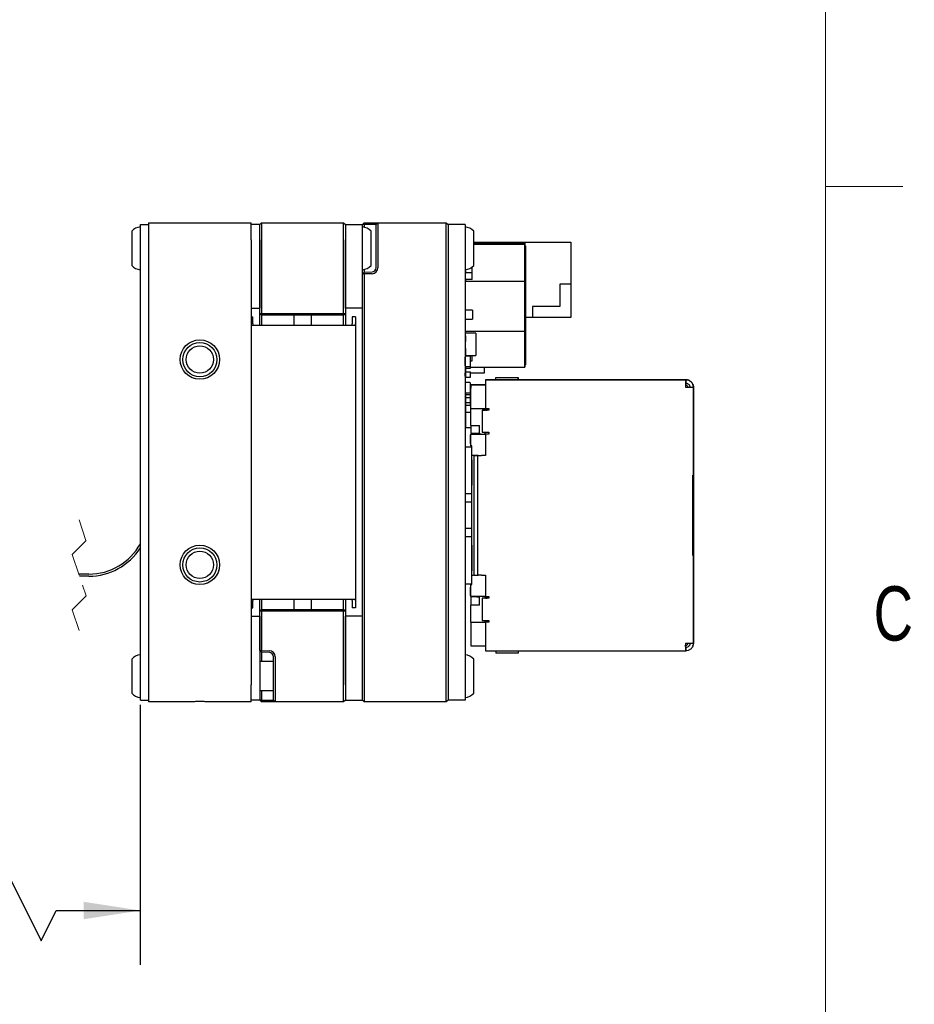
# Model space of a CAD drawing. Header units: millimetres. Extents: x 5 to 274, y 4 to 211.
# Tile 11 of 13: x 222 to 274, y 60 to 118. Entities that reach past the tile are written whole.
import ezdxf

# ---------------------------------------------------------------- set-up
doc = ezdxf.new("R2010")
doc.units = ezdxf.units.MM
doc.linetypes.add('HIDDEN', pattern=[1.905, 1.27, -0.635])
doc.layers.add('DIMENSIONS', color=8, linetype='Continuous')
doc.layers.add('FORMAT', color=7, linetype='Continuous')
doc.styles.add('SLDTEXTSTYLE0', font='TXT', dxfattribs={"width": 0.75})
doc.dimstyles.new('SLDDIMSTYLE0', dxfattribs={"dimtxt": 2.645833, "dimasz": 3.302, "dimexe": 0, "dimexo": 0.0625, "dimgap": 0.661458, "dimtad": 0, "dimtih": 1, "dimtoh": 1, "dimrnd": 1e-09, "dimzin": 12, "dimdsep": 46, "dimtxsty": 'SLDTEXTSTYLE0', "dimsah": 1, "dimcen": 0.09, "dimadec": 0, "dimazin": 3, "dimtfac": 1, "dimtofl": 0, "dimtmove": 0, "dimatfit": 3, "dimfxl": 1, "dimfrac": 2, "dimtolj": 1, "dimtzin": 12, "dimarcsym": 0})

# ---------------------------------------------------------------- blocks, each defined once
blk = doc.blocks.new('_D')
at = {"layer": 'DIMENSIONS'}
for p, q in [((212.657, 87.458), (212.657, 62.454)), ((229.168, 77.658), (229.168, 62.454)), ((220.729, 65.629), (221.611, 67.392)), ((221.611, 67.392), (223.375, 63.865)), ((212.657, 65.629), (203.626, 65.629)), ((212.657, 65.629), (220.729, 65.629)), ((223.375, 63.865), (224.257, 65.629)), ((224.257, 65.629), (229.168, 65.629))]:
    blk.add_line(p, q, dxfattribs=at)
for points in [[(212.657, 65.629), (215.959, 65.121), (215.959, 66.137)], [(229.168, 65.629), (225.866, 66.137), (225.866, 65.121)]]:
    blk.add_solid(points, dxfattribs=at)
at = {"layer": 'DIMENSIONS', "attachment_point": 1, "style": 'SLDTEXTSTYLE0'}
for s, insert, char_height in [('CABLE LENGTH', (178.501, 69.039), 2.64583), ('154MM', (184.887, 64.835), 2.6458)]:
    blk.add_mtext(s, dxfattribs=dict(at, insert=insert, char_height=char_height))

msp = doc.modelspace()

# ---------------------------------------------------------------- linework, layer by layer
at = {"color": 7, "linetype": 'Continuous', "lineweight": 25}
for p, q in [((228.6681278, 105.3276673), (228.6681278, 104.6634406)), ((229.1681289, 104.7276665), (229.1681289, 105.7276666)), ((229.1681289, 105.7276666), (229.6471267, 105.7276666)), ((229.6471267, 105.8276665), (229.6471267, 104.8276663)), ((229.6471267, 105.8276665), (231.9597422, 105.8276665)), ((233.3345159, 105.8276665), (235.6471314, 105.8276665)), ((235.6471314, 104.8276663), (235.6471314, 105.8276665)), ((236.147125, 105.7276666), (235.6471314, 105.7276666)), ((236.147125, 105.7276666), (236.2471267, 105.8276665)), ((236.147125, 104.8276663), (236.147125, 105.7276666)), ((236.2471267, 105.8276665), (236.2471267, 104.8276663)), ((236.2471267, 105.8276665), (241.0471259, 105.8276665)), ((241.0471259, 104.8276663), (241.0471259, 105.8276665)), ((241.0471259, 105.8276665), (241.1471276, 105.7276666)), ((241.1471276, 105.7276666), (241.1471276, 104.8276663)), ((241.1471276, 105.7276666), (242.1471297, 105.7276666)), ((242.1471297, 105.7276666), (242.2471314, 105.8276665)), ((242.2470643, 105.7276666), (242.1471297, 105.7276666)), ((242.1471297, 104.8276663), (242.1471297, 105.7276666)), ((242.2470643, 105.7276666), (242.2471314, 105.8276665)), ((242.2470643, 105.7276666), (242.2470643, 105.5626475)), ((242.7058562, 105.7276666), (242.2470643, 105.7276666)), ((242.2471314, 105.8276665), (242.709343, 105.8276665)), ((242.6471307, 103.327667), (242.6471307, 105.3276673)), ((242.9471283, 105.7276666), (242.7058562, 105.7276666)), ((242.709343, 105.8276665), (243.04713, 105.8276665)), ((243.04713, 105.8276665), (242.9471283, 105.7276666)), ((242.9471283, 104.8276663), (242.9471283, 105.7276666)), ((243.04713, 105.8276665), (243.04713, 104.8276663)), ((243.04713, 105.8276665), (247.0471307, 105.8276665)), ((247.0471307, 104.8276663), (247.0471307, 105.8276665)), ((247.0471307, 105.8276665), (247.1471249, 105.7276666)), ((247.1471249, 105.7276666), (247.1471249, 104.8276663)), ((248.1471269, 105.7276666), (247.1471249, 105.7276666)), ((248.1471269, 105.7276666), (248.1471269, 104.8276663)), ((248.6471279, 103.327667), (248.6471279, 105.3276673)), ((229.6471267, 104.8276663), (229.6471267, 78.8276667)), ((235.6471314, 104.8276663), (235.6471314, 78.8276667)), ((236.147125, 100.5276671), (236.147125, 104.8276663)), ((236.147125, 104.8276663), (236.147125, 100.8276675)), ((236.2471267, 104.8276663), (236.2471267, 100.5276671)), ((241.0471259, 100.5276671), (241.0471259, 104.8276663)), ((241.1471276, 104.8276663), (241.1471276, 100.5276671)), ((241.1471276, 100.8276675), (241.1471276, 104.8276663)), ((242.1471297, 100.8276675), (242.1471297, 104.8276663)), ((242.9471283, 103.1970257), (242.9471283, 104.8276663)), ((243.04713, 104.8276663), (243.04713, 103.1970257)), ((247.0471307, 78.8276667), (247.0471307, 104.8276663)), ((247.1471249, 104.8276663), (247.1471249, 78.8276667)), ((248.1471269, 104.8276663), (248.1471269, 78.8276667)), ((228.6681278, 104.6634406), (228.6681278, 103.327667)), ((229.1681289, 78.9276675), (229.1681289, 104.7276665)), ((248.6471279, 104.6881877), (250.2271279, 104.6881877)), ((250.2271279, 104.6781872), (248.6471279, 104.6781872)), ((248.6471279, 104.6233826), (251.6271367, 104.6233826)), ((248.6471279, 104.5720164), (251.6271367, 104.5720164)), ((250.2271279, 104.6233826), (250.2271279, 104.6881877)), ((250.2271279, 104.6881877), (254.3271302, 104.6881877)), ((251.6271367, 102.5190266), (251.6271367, 104.6233826)), ((251.6271367, 104.6233826), (251.6271367, 104.5720164)), ((251.6271367, 104.5720164), (251.6271367, 102.3920613)), ((251.6271367, 104.4229591), (251.6271367, 104.4721656)), ((251.6271367, 104.4721656), (251.6771375, 104.4721656)), ((251.6271367, 102.3113044), (251.6271367, 104.4229591)), ((251.6771375, 104.4229591), (251.6271367, 104.4229591)), ((251.6771375, 104.4229591), (251.6771301, 102.3113044)), ((251.6771375, 104.4721656), (251.6771375, 104.4229591)), ((251.6771375, 102.4774077), (251.6771375, 104.4721656)), ((254.3271302, 104.6881877), (254.3271302, 102.2381872)), ((242.2470643, 103.0926878), (242.2470643, 102.9311573)), ((248.1771304, 103.0807343), (248.1771304, 102.8932553)), ((248.5571324, 102.5017878), (248.5571324, 103.2417059)), ((251.6771301, 101.7405238), (251.6771301, 103.2445455)), ((251.6771301, 103.1456484), (251.6771301, 102.526235)), ((242.2470643, 102.9311573), (242.1471297, 102.8239854)), ((242.2471314, 102.8310979), (242.1471297, 102.8239854)), ((242.1471297, 78.8276667), (242.1471297, 102.8239854)), ((242.2470643, 102.9311573), (242.7058562, 102.9471779)), ((242.2471314, 102.8310979), (242.2470643, 102.9311573)), ((242.709343, 102.8472386), (242.2471314, 102.8310979)), ((242.2471314, 102.8310979), (242.2471314, 78.8276667)), ((248.1771304, 102.5017878), (248.1771304, 102.8932553)), ((248.5571324, 102.8932553), (248.1771304, 102.8932553)), ((248.5571324, 102.5017878), (248.1771304, 102.5017878)), ((248.1771304, 102.5017878), (248.1771304, 102.3920613)), ((251.6271367, 99.6080475), (251.6271367, 102.5190266)), ((251.6771301, 102.5142452), (251.6771301, 102.9785784)), ((251.6771301, 102.9689653), (251.6771301, 101.9623127)), ((251.6771301, 102.526235), (251.6771301, 102.5142452)), ((251.6771301, 102.4756549), (251.6771301, 102.1678426)), ((251.6771301, 101.5369628), (251.6771301, 102.4756549)), ((251.6771375, 99.6888044), (251.6771375, 102.4774077)), ((251.6271367, 102.3920613), (248.1771304, 102.3920613)), ((248.1771304, 100.7091688), (248.1771304, 102.3920613)), ((251.6271367, 102.3920613), (251.6271367, 99.4810822)), ((251.6271367, 99.5227011), (251.6271367, 102.3113044)), ((251.6271367, 102.3113044), (251.6771301, 102.3113044)), ((251.6771301, 102.3113044), (251.6771301, 99.5227011)), ((251.6771301, 102.1678426), (251.6771301, 101.323878)), ((251.6771301, 101.9623127), (251.6771301, 101.3835712)), ((254.3271302, 102.2381872), (253.6771341, 102.2381872)), ((253.6771341, 102.2381872), (253.6771341, 100.9381876)), ((254.3271302, 102.2381872), (254.3271302, 100.2881877)), ((251.6771375, 101.2241017), (251.6771375, 101.6105065)), ((235.6471314, 100.8276675), (236.147125, 100.8276675)), ((242.1471297, 100.8276675), (241.1471276, 100.8276675)), ((248.5771297, 100.7091688), (248.1771304, 100.7091688)), ((248.1771304, 100.1851695), (248.1771304, 100.7091688)), ((248.5771297, 100.7091688), (248.5771297, 100.1851695)), ((251.6771301, 101.0361236), (251.6771301, 100.4082687)), ((251.6771301, 100.4319364), (251.6771301, 100.9587242)), ((253.6771341, 100.9381876), (252.0771294, 100.9381876)), ((252.0771294, 100.9381876), (252.0771294, 100.2881868)), ((235.6471314, 100.3276674), (235.7471256, 100.3276674)), ((235.7471256, 99.9298399), (235.7471256, 100.3276674)), ((236.2471267, 100.4276673), (236.147125, 100.5276671)), ((236.147125, 100.5276671), (236.2471267, 100.5276671)), ((236.147125, 100.3276674), (236.147125, 100.5276671)), ((236.147125, 99.8276673), (236.147125, 100.3276674)), ((236.2885519, 100.4276673), (236.2471267, 100.5276671)), ((236.2471267, 100.5276671), (241.0471259, 100.5276671)), ((236.2885519, 100.4276673), (236.2471267, 100.4276673)), ((236.2480058, 100.4276673), (236.2480058, 99.8276673)), ((241.0057082, 100.4276673), (236.2885519, 100.4276673)), ((238.147129, 99.8276673), (238.147129, 100.4276673)), ((239.147131, 100.4276673), (239.147131, 99.8276673)), ((241.0057082, 100.4276673), (241.0471259, 100.5276671)), ((241.0471259, 100.4276673), (241.0057082, 100.4276673)), ((241.0462468, 99.8276673), (241.0462468, 100.4276673)), ((241.0471259, 100.5276671), (241.1471276, 100.5276671)), ((241.0471259, 100.4276673), (241.1471276, 100.5276671)), ((241.1471276, 100.5276671), (241.1471276, 100.3276674)), ((241.1471276, 100.3276674), (241.1471276, 99.8276673)), ((241.7471303, 100.3276674), (241.547127, 100.3276674)), ((241.547127, 100.3276674), (241.547127, 99.9298399)), ((241.7471303, 100.3276674), (241.7471303, 99.9298399)), ((248.1771304, 99.4810822), (248.1771304, 100.1851695)), ((248.1771304, 100.1851695), (248.5771297, 100.1851695)), ((251.6771301, 100.4082687), (251.6771301, 100.1873218)), ((251.6771301, 100.3744301), (251.6771301, 99.7465752)), ((251.6771301, 99.7702439), (251.6771301, 100.2970316)), ((252.0771294, 100.2881868), (251.6771301, 100.2881868)), ((251.6771301, 99.6077858), (251.6771301, 100.2637666)), ((251.6771301, 100.2464514), (251.6771301, 99.6875853)), ((254.3271302, 100.2881877), (252.0771294, 100.2881877)), ((236.7471277, 99.8276673), (235.6471314, 99.8276673)), ((235.7847958, 99.8276673), (235.7471256, 99.9298399)), ((240.5471249, 99.8276673), (236.7471277, 99.8276673)), ((241.7019277, 99.8276673), (240.5471249, 99.8276673)), ((241.547127, 99.9298399), (241.5094643, 99.8276673)), ((241.7471303, 99.9298399), (241.7019277, 99.8276673)), ((241.7471303, 99.9298399), (241.7471303, 83.725494)), ((251.6271367, 97.4280924), (251.6271367, 99.6080475)), ((251.6771301, 99.7465752), (251.6771301, 99.5256283)), ((251.6771301, 99.7127366), (251.6771301, 99.0848826)), ((251.6771301, 97.5771496), (251.6771375, 99.6888044)), ((251.6771301, 99.6875853), (251.6771301, 99.6001192)), ((251.6771301, 99.1085503), (251.6771301, 99.6353381)), ((251.6771301, 98.9460932), (251.6771301, 99.6020731)), ((251.6771301, 99.5847589), (251.6771301, 99.0258917)), ((248.1671317, 99.2079728), (248.1671317, 99.0179727)), ((248.1671317, 99.0179727), (248.1671317, 98.9228344)), ((248.1671317, 99.0179727), (248.1771304, 99.0179727)), ((248.1771304, 99.4810822), (248.1771304, 99.3676685)), ((248.1771304, 99.4810822), (251.6271367, 99.4810822)), ((248.7771331, 99.3676685), (248.1771304, 99.3676685)), ((248.1771304, 98.0676688), (248.1771304, 99.3676685)), ((248.7771331, 99.3676685), (248.7771331, 98.0676688)), ((251.6271367, 97.5279432), (251.6271367, 99.5227011)), ((251.6271367, 99.5227011), (251.6771301, 99.5227011)), ((251.6271367, 99.4810822), (251.6271367, 97.3767262)), ((251.6771301, 99.5227011), (251.6771301, 97.5279432)), ((251.6771301, 99.0848826), (251.6771301, 98.8639357)), ((251.6771301, 99.0258917), (251.6771301, 98.9384256)), ((248.1671317, 98.9228344), (248.1671317, 98.8745742)), ((248.1671317, 98.9228344), (248.1771304, 98.9228344)), ((248.1671317, 98.8745742), (248.1771304, 98.8745742)), ((248.1671317, 98.4579386), (248.1671317, 98.4179728)), ((248.1771304, 98.4579386), (248.1671317, 98.4579386)), ((248.1671317, 98.4179728), (248.1671317, 98.2279727)), ((248.1771304, 98.4179728), (248.1671317, 98.4179728)), ((251.6771301, 98.2843997), (251.6771301, 98.9403805)), ((251.6771301, 98.9230653), (251.6771301, 98.3641992)), ((248.1571331, 97.4775819), (248.1571331, 97.977582)), ((248.1671317, 98.2279727), (248.1671317, 98.0075808)), ((248.1771304, 98.0676688), (248.7771331, 98.0676688)), ((248.1771304, 98.0676688), (248.1771304, 98.0175823)), ((248.4071373, 98.0275819), (248.2071339, 98.0275819)), ((248.4571307, 97.4775819), (248.4571307, 97.977582)), ((248.5571324, 97.7509549), (248.5571324, 98.0676688)), ((251.6771301, 98.3641992), (251.6771301, 98.2767331)), ((248.1671317, 97.4475822), (248.1671317, 97.3377541)), ((248.1771304, 97.3377541), (248.1671317, 97.3377541)), ((248.1771304, 97.3377541), (248.1771304, 97.3277535)), ((248.1771304, 97.3277535), (248.1771304, 97.1077537)), ((248.1771304, 97.3277535), (248.4571307, 97.3277535)), ((248.2071339, 97.427582), (248.4071373, 97.427582)), ((248.4571307, 97.7509549), (248.5571324, 97.7509549)), ((248.4571307, 97.6177534), (248.4671368, 97.6177534)), ((248.4571307, 97.3377541), (248.4671368, 97.3377541)), ((248.4571307, 97.3277535), (248.4571307, 97.3377541)), ((248.4671368, 97.3377541), (248.4671368, 97.6177534)), ((248.4671368, 97.3767262), (251.6271367, 97.3767262)), ((249.2771341, 97.0555484), (249.2771341, 97.3767262)), ((251.6271367, 97.5279432), (251.6771301, 97.5279432)), ((251.6271367, 97.3767262), (251.6271367, 97.4280924)), ((251.6771301, 97.5279432), (251.6771301, 97.5771496)), ((248.1571331, 96.857593), (248.1571331, 97.0575927)), ((248.1671317, 97.0977532), (248.1671317, 96.8177534)), ((248.1771304, 97.0977532), (248.1671317, 97.0977532)), ((248.1771304, 96.8177534), (248.1671317, 96.8177534)), ((248.1771304, 97.1077537), (248.4571307, 97.1077537)), ((248.1771304, 97.0977532), (248.1771304, 97.1077537)), ((248.1771304, 96.8177534), (248.1771304, 96.8077533)), ((248.1771304, 96.8077533), (248.4571307, 96.8077533)), ((248.2071339, 96.8075931), (248.2031329, 96.8077533)), ((248.2071339, 96.8075931), (248.4071373, 96.8075931)), ((248.4111308, 96.8077533), (248.4071373, 96.8075931)), ((248.4571307, 97.0977532), (248.4571307, 97.1077537)), ((248.4571307, 97.0977532), (248.4671368, 97.0977532)), ((248.4571307, 96.8177534), (248.4671368, 96.8177534)), ((248.4571307, 96.8077533), (248.4571307, 96.8177534)), ((248.4671368, 96.8177534), (248.4671368, 97.0977532)), ((248.4671368, 97.0555484), (249.2771341, 97.0555484)), ((249.9364584, 96.6527994), (249.9364584, 96.7822355)), ((249.9364584, 96.7822355), (251.236458, 96.7822355)), ((251.236458, 96.6527989), (251.236458, 96.7822355)), ((251.236458, 96.7822355), (251.236458, 96.6527994)), ((248.1571331, 96.437581), (248.1571331, 95.9375814)), ((248.4071373, 96.4875814), (248.2071339, 96.4875814)), ((248.4571307, 95.9375814), (248.4571307, 96.437581)), ((248.4571307, 96.3340882), (248.4864562, 96.3340882)), ((248.9864572, 96.352799), (248.4864562, 96.352799)), ((248.4864562, 96.3527985), (249.0312873, 96.3527985)), ((248.4864562, 96.3527985), (249.3364557, 96.3527985)), ((248.4864562, 96.352798), (248.4864562, 96.1527979)), ((249.3364557, 96.352798), (248.4864562, 96.352798)), ((248.4864562, 94.9777981), (248.4864562, 96.1527979)), ((248.9864572, 96.352799), (249.3364557, 96.352799)), ((249.0312873, 96.3527985), (249.3398606, 96.3527985)), ((249.3411942, 96.3527985), (249.0312873, 96.3527985)), ((249.3364557, 96.6527989), (251.5798776, 96.6527989)), ((261.0364525, 96.652798), (249.3364557, 96.652798)), ((249.3364557, 96.652798), (249.3364557, 96.2027978)), ((249.3364557, 96.2027978), (249.3364557, 94.9777981)), ((251.445037, 96.6527989), (251.5798776, 96.6527989)), ((251.5798776, 96.6527989), (254.3917193, 96.6527994)), ((251.5798776, 96.6527994), (253.6364539, 96.6527994)), ((254.0639459, 96.6527994), (254.3917193, 96.6527994)), ((254.3917193, 96.6527994), (259.536457, 96.6527994)), ((259.536457, 96.6527989), (259.2364593, 96.6527989)), ((259.2364593, 96.652798), (261.0364525, 96.652798)), ((261.03646, 96.6527994), (259.536457, 96.6527989)), ((261.0364525, 96.2027978), (261.0364525, 96.652798)), ((261.0364525, 96.652798), (261.0364525, 96.4527979)), ((261.0364525, 96.2027978), (261.0364525, 96.4527979)), ((261.4864527, 96.2027978), (261.0364525, 96.2027978)), ((261.2864568, 96.2027978), (261.0364525, 96.2027978)), ((261.4864527, 96.2027978), (261.2864568, 96.2027978)), ((261.4864527, 96.2027992), (261.4864527, 93.7027993)), ((261.4864527, 91.0777979), (261.4864527, 96.2027978)), ((248.1671317, 95.7484321), (248.1671317, 95.6084324)), ((248.1671317, 95.6084324), (248.1771304, 95.6084324)), ((248.1771304, 95.8975811), (248.1771304, 95.7584322)), ((248.4571307, 95.7584322), (248.1771304, 95.7584322)), ((248.1771304, 95.7584322), (248.1771304, 95.7484321)), ((248.1771304, 95.6084324), (248.4571307, 95.6084324)), ((248.1771304, 95.6084324), (248.1771304, 95.3084325)), ((248.2071339, 95.887581), (248.4071373, 95.887581)), ((248.4571307, 95.7584322), (248.4571307, 95.7484321)), ((248.4571307, 95.6084324), (248.4671368, 95.6084324)), ((248.4571307, 95.3084325), (248.4571307, 95.6084324)), ((248.4671368, 95.6084324), (248.4671368, 95.7484321)), ((261.4864527, 94.9527986), (261.4864527, 95.6327418)), ((261.4864527, 95.6327418), (261.4864527, 95.3327418)), ((261.4864527, 95.3327414), (261.4864527, 95.6327413)), ((261.4864527, 95.6327413), (261.4864527, 94.9527986)), ((248.1671317, 95.3084325), (248.1671317, 95.1684323)), ((248.1771304, 95.3084325), (248.1671317, 95.3084325)), ((248.4571307, 95.3084325), (248.1771304, 95.3084325)), ((248.1771304, 95.1584323), (248.1771304, 95.1684323)), ((248.1771304, 95.1584323), (248.4571307, 95.1584323)), ((248.1771304, 95.1584323), (248.1771304, 94.7330907)), ((248.4671368, 95.3084325), (248.4571307, 95.3084325)), ((248.4571307, 95.1584323), (248.4571307, 95.1684323)), ((248.4671368, 95.1684323), (248.4671368, 95.3084325)), ((248.4864562, 94.9777981), (249.3364557, 94.9777981)), ((248.4864562, 93.9777988), (248.4864562, 94.9777981)), ((249.301043, 94.9777981), (249.301043, 94.8777978)), ((249.3364557, 94.9777981), (249.536459, 94.9777981)), ((249.536459, 94.9777981), (249.536459, 94.8777978)), ((261.4864527, 94.7527989), (261.4864527, 94.952799)), ((261.4864527, 94.9527981), (261.4864527, 94.752798)), ((248.1771304, 94.7330907), (248.1771304, 93.8551474)), ((248.4864562, 94.7330907), (248.1771304, 94.7330907)), ((249.4364573, 94.8777978), (249.1364523, 94.8777978)), ((249.1364523, 94.8777978), (249.301043, 94.8777978)), ((249.1364523, 94.8777978), (249.1364523, 93.5777981)), ((249.3364557, 94.8777978), (249.4364573, 94.8777978)), ((249.536459, 94.8777978), (249.4364573, 94.8777978)), ((261.4864527, 82.7027989), (261.4864527, 94.7527989)), ((261.4864527, 94.752798), (261.4864527, 92.3777983)), ((248.1771304, 93.8551474), (248.4864562, 93.8551474)), ((248.4864562, 93.9777988), (248.9864572, 93.9777988)), ((248.4864562, 93.9777988), (248.4864562, 93.4977989)), ((248.9864572, 93.4777978), (248.9864572, 93.9777988)), ((248.4430714, 93.4227995), (248.4430714, 92.9227994)), ((248.4864562, 93.4227995), (248.4434812, 93.4227995)), ((248.4864562, 93.4227995), (248.4542473, 93.4227995)), ((248.9864572, 93.4977989), (248.4864562, 93.4977989)), ((248.4864562, 92.7777978), (248.4864562, 93.4777978)), ((248.4864562, 93.4777978), (249.3364557, 93.4777978)), ((249.0864589, 93.4777978), (248.4864562, 93.4777978)), ((248.8377585, 93.4977994), (248.8377585, 93.4777978)), ((249.0864589, 93.4777983), (249.3364557, 93.4777983)), ((249.301043, 93.5777976), (249.301043, 93.4777978)), ((249.301043, 93.4777978), (249.3364557, 93.4777978)), ((249.536459, 93.4777978), (249.3364557, 93.4777978)), ((249.3364557, 93.4777978), (249.3364557, 92.2277978)), ((249.4364573, 93.5777976), (249.536459, 93.5777976)), ((249.536459, 93.5777976), (249.536459, 93.4777978)), ((261.4864527, 93.7027993), (261.4864527, 83.752799)), ((248.1471269, 92.7277979), (248.5464557, 92.7277979)), ((248.4430714, 92.9227994), (248.4542473, 92.9227994)), ((248.4542473, 92.9227994), (248.4864562, 92.9227994)), ((248.5464557, 92.7777978), (248.4864562, 92.7777978)), ((248.4864562, 92.7777978), (248.4864562, 92.7277979)), ((248.5464557, 92.7277979), (248.5464557, 92.7777978)), ((248.5464557, 92.2277978), (248.5464557, 92.7277979)), ((248.5464557, 91.7277978), (248.5464557, 92.7277977)), ((248.7134381, 92.2277978), (248.5670864, 92.2277978)), ((248.6302449, 92.2277976), (248.6729516, 92.2277976)), ((248.6729516, 85.2277976), (248.6729516, 92.2277976)), ((248.8608925, 92.2277976), (248.6729516, 92.2277976)), ((248.7134381, 92.2277978), (249.1073578, 92.2277978)), ((248.8181858, 92.2277978), (248.7461015, 92.2277978)), ((248.9104017, 92.2277978), (248.7640424, 92.2277978)), ((248.8181858, 92.2277978), (248.8608925, 92.2277976)), ((248.8608925, 92.2277976), (248.8608925, 85.2277976)), ((248.9104017, 92.2277978), (249.1073578, 92.2277978)), ((249.3364557, 92.2277978), (249.1073578, 92.2277978)), ((261.4864527, 92.3777983), (261.4864527, 92.1777982)), ((261.4864527, 92.1777982), (261.4864527, 91.977798)), ((248.5464557, 91.9716236), (248.5464557, 91.2277977)), ((248.5464557, 89.9777976), (248.5464557, 91.7277978)), ((261.4864527, 91.977798), (261.4864527, 91.2777981)), ((248.5464557, 91.2277977), (248.5464557, 90.4839719)), ((261.4607184, 91.0777979), (261.4864527, 91.0777979)), ((261.4607184, 86.377798), (261.4607184, 91.0777979)), ((261.4864527, 91.2777981), (261.4864527, 91.0777979)), ((248.5464557, 89.9777976), (248.1471269, 89.9777976)), ((248.5464557, 89.4986689), (248.5464557, 89.9777976)), ((248.5464557, 89.4986689), (248.1471269, 89.4986689)), ((248.5464557, 87.9569264), (248.5464557, 89.4986689)), ((248.5464557, 87.9569264), (248.1471269, 87.9569264)), ((248.5464557, 87.4777976), (248.1471269, 87.4777976)), ((248.5464557, 87.4777976), (248.5464557, 87.9569264)), ((248.5464557, 85.7277977), (248.5464557, 87.4777976)), ((248.5464557, 86.9716237), (248.5464557, 86.2277978)), ((261.4864527, 86.377798), (261.4607184, 86.377798)), ((261.4864527, 81.2527981), (261.4864527, 86.377798)), ((261.4864527, 86.377798), (261.4864527, 86.1777981)), ((248.5464557, 86.2277978), (248.5464557, 85.4839719)), ((261.4864527, 86.1777981), (261.4864527, 85.4777981)), ((226.1576249, 85.2891671), (225.5699529, 85.2891671)), ((226.1576249, 85.1661671), (225.6109535, 85.1661671)), ((248.5464557, 84.7277978), (248.5464557, 85.7277977)), ((248.5464557, 84.7277978), (248.5464557, 85.2277979)), ((248.6729516, 85.2277976), (248.6302449, 85.2277976)), ((248.6729516, 85.2277976), (248.8608925, 85.2277976)), ((248.8608925, 85.2277979), (248.9104017, 85.2277979)), ((249.1073578, 85.2277979), (248.9104017, 85.2277979)), ((249.1073578, 85.2277979), (249.3364557, 85.2277979)), ((249.3364557, 85.2277979), (249.3364557, 83.9777976)), ((261.4864527, 85.4777981), (261.4864527, 85.277798)), ((261.4864527, 85.2777982), (261.4864527, 85.0777981)), ((248.1471269, 84.7277978), (248.5464557, 84.7277978)), ((248.4864562, 84.7277978), (248.4864562, 84.6777979)), ((248.4864562, 84.6777979), (248.5464557, 84.6777979)), ((248.4864562, 83.9777981), (248.4864562, 84.6777979)), ((248.5464557, 84.6777979), (248.5464557, 84.7277978)), ((261.4864527, 85.0777981), (261.4864527, 82.7027984)), ((248.4430714, 84.5327993), (248.4430714, 84.0327992)), ((248.4430714, 84.0327992), (248.4542473, 84.0327992)), ((248.4864562, 84.5327993), (248.4434812, 84.5327993)), ((248.4864562, 84.5327993), (248.4542473, 84.5327993)), ((248.4542473, 84.0327992), (248.4864562, 84.0327992)), ((235.6471314, 83.827667), (236.7471277, 83.827667)), ((235.7471256, 83.725494), (235.7847958, 83.827667)), ((235.7471256, 83.327667), (235.7471256, 83.725494)), ((236.147125, 83.327667), (236.147125, 83.827667)), ((236.2480058, 83.827667), (236.2480058, 83.2276671)), ((236.7471277, 83.827667), (240.5471249, 83.827667)), ((238.147129, 83.2276671), (238.147129, 83.827667)), ((239.147131, 83.827667), (239.147131, 83.2276671)), ((240.5471249, 83.827667), (241.7019277, 83.827667)), ((241.0462468, 83.2276671), (241.0462468, 83.827667)), ((241.1471276, 83.827667), (241.1471276, 83.327667)), ((241.5094643, 83.827667), (241.547127, 83.725494)), ((241.547127, 83.725494), (241.547127, 83.327667)), ((241.7019277, 83.827667), (241.7471303, 83.725494)), ((241.7471303, 83.725494), (241.7471303, 83.327667)), ((249.3364557, 83.9777981), (248.4864562, 83.9777981)), ((248.8377585, 83.9577994), (248.4864562, 83.9577994)), ((248.4864562, 83.9577989), (248.4864562, 83.477799)), ((248.9864572, 83.9577989), (248.4864562, 83.9577989)), ((248.9864572, 83.477799), (248.4864562, 83.477799)), ((248.4864562, 82.4777979), (248.4864562, 83.477799)), ((248.8377585, 83.9777981), (248.8377585, 83.9577994)), ((248.8377585, 83.9577994), (248.9864572, 83.9577994)), ((248.9864572, 83.477799), (248.9864572, 83.9777981)), ((249.4364573, 83.8777978), (249.1364523, 83.8777978)), ((249.301043, 83.8777978), (249.1364523, 83.8777978)), ((249.1364523, 83.8777978), (249.1364523, 82.5777977)), ((249.301043, 83.9777981), (249.301043, 83.8777978)), ((249.3364557, 83.9777976), (249.536459, 83.9777976)), ((249.3364557, 83.8777978), (249.4364573, 83.8777978)), ((249.536459, 83.8777978), (249.4364573, 83.8777978)), ((249.536459, 83.9777976), (249.536459, 83.8777978)), ((261.4864527, 83.752799), (261.4864527, 81.252799)), ((235.6471314, 83.327667), (235.7471256, 83.327667)), ((236.147125, 83.1276668), (236.147125, 83.327667)), ((236.147125, 83.1276668), (236.2471267, 83.2276671)), ((236.147125, 80.8313485), (236.147125, 83.1276668)), ((236.2471267, 83.1276668), (236.147125, 83.1276668)), ((236.2471267, 83.1276668), (236.2885519, 83.2276671)), ((236.2471267, 83.2276671), (236.2885519, 83.2276671)), ((236.2471267, 83.1276668), (236.2471267, 80.824236)), ((241.0471259, 83.1276668), (236.2471267, 83.1276668)), ((236.2885519, 83.2276671), (241.0057082, 83.2276671)), ((241.0471259, 83.1276668), (241.0057082, 83.2276671)), ((241.0057082, 83.2276671), (241.0471259, 83.2276671)), ((241.1471276, 83.1276668), (241.0471259, 83.2276671)), ((241.0471259, 78.8276667), (241.0471259, 83.1276668)), ((241.1471276, 83.1276668), (241.0471259, 83.1276668)), ((241.1471276, 83.327667), (241.1471276, 83.1276668)), ((241.1471276, 83.1276668), (241.1471276, 78.8276667)), ((241.7471303, 83.327667), (241.547127, 83.327667)), ((235.6471314, 82.8276669), (236.147125, 82.8276669)), ((236.147125, 82.8276669), (236.147125, 78.8276667)), ((242.1471297, 82.8276669), (241.1471276, 82.8276669)), ((241.1471276, 78.8276667), (241.1471276, 82.8276669)), ((242.1471297, 78.8276667), (242.1471297, 82.8276669)), ((248.4864562, 82.4777979), (248.4864562, 81.302798)), ((248.4864562, 82.4777979), (249.3364557, 82.4777979)), ((248.4864562, 82.4777979), (249.0864589, 82.4777979)), ((249.0864589, 82.4777979), (249.3364557, 82.4777979)), ((249.1364523, 82.5777977), (249.4364573, 82.5777977)), ((249.301043, 82.5777977), (249.301043, 82.4777979)), ((249.301043, 82.4777979), (249.3364557, 82.4777979)), ((249.536459, 82.4777979), (249.3364557, 82.4777979)), ((249.3364557, 82.4777979), (249.3364557, 81.2527981)), ((249.4364573, 82.5777977), (249.536459, 82.5777977)), ((249.536459, 82.5777977), (249.536459, 82.4777979)), ((261.4864527, 82.5027988), (261.4864527, 82.7027989)), ((261.4864527, 82.7027984), (261.4864527, 82.5027983)), ((261.4864527, 81.8228555), (261.4864527, 82.5027988)), ((261.4864527, 82.5027983), (261.4864527, 81.822855)), ((261.4864527, 82.1228555), (261.4864527, 81.8228555)), ((261.4864527, 81.822855), (261.4864527, 82.122855)), ((248.4864562, 81.302798), (248.4864562, 81.1027983)), ((249.3364557, 81.2527981), (249.3364557, 80.8027979)), ((261.0364525, 81.2527981), (261.4864527, 81.2527981)), ((261.0364525, 80.8347237), (261.0364525, 81.2527981)), ((261.0364525, 81.0205346), (261.0364525, 81.2527981)), ((236.147125, 80.8313485), (236.2471267, 80.824236)), ((236.247067, 80.7241775), (236.147125, 80.8313485)), ((236.247067, 80.7241775), (236.2471267, 80.824236)), ((236.7058514, 80.708156), (236.247067, 80.7241775)), ((236.247067, 80.7241775), (236.247067, 80.1776672)), ((236.2471267, 80.824236), (236.7093458, 80.8080953)), ((248.4864562, 81.1027983), (249.3364557, 81.1027983)), ((248.4864562, 81.1027983), (249.0312873, 81.1027983)), ((249.0312873, 81.1027983), (249.3398606, 81.1027983)), ((249.3364557, 80.8027979), (260.9164535, 80.8027979)), ((249.9364584, 80.8027988), (249.9364584, 80.6733627)), ((251.236458, 80.6733627), (249.9364584, 80.6733627)), ((251.236458, 80.8027988), (251.236458, 80.6733627)), ((251.445037, 80.8027988), (253.6364539, 80.8027988)), ((259.1864585, 80.8027988), (259.536457, 80.8027988)), ((259.536457, 80.8027979), (261.0364525, 80.8027979)), ((260.9164535, 80.8027979), (261.0364525, 80.8347237)), ((261.0364525, 81.0205346), (261.0364525, 80.8347237)), ((261.0364525, 80.8027979), (261.0364525, 80.8344424)), ((228.6681278, 80.3276669), (228.6681278, 80.2469576)), ((228.6681278, 80.2469576), (228.6681278, 78.3276666)), ((236.947131, 80.1776672), (236.147125, 80.1776672)), ((236.947131, 78.8276667), (236.947131, 80.4583082)), ((237.0471253, 80.4583082), (237.0471253, 78.8276667)), ((248.6471279, 78.3276666), (248.6471279, 80.3276669)), ((229.1681289, 77.9276673), (229.1681289, 78.9276675)), ((229.6471267, 78.8276667), (229.6471267, 77.8276675)), ((235.6471314, 77.8276675), (235.6471314, 78.8276667)), ((236.147125, 78.8276667), (236.147125, 77.9276673)), ((236.147125, 78.4776673), (236.947131, 78.4776673)), ((236.247067, 78.4776673), (236.247067, 77.9276673)), ((236.947131, 77.9276673), (236.947131, 78.8276667)), ((237.0471253, 78.8276667), (237.0471253, 77.8276675)), ((241.0471259, 77.8276675), (241.0471259, 78.8276667)), ((241.1471276, 78.8276667), (241.1471276, 77.9276673)), ((242.1471297, 77.9276673), (242.1471297, 78.8276667)), ((242.2471314, 78.8276667), (242.2471314, 77.8276675)), ((247.0471307, 77.8276675), (247.0471307, 78.8276667)), ((247.1471249, 78.8276667), (247.1471249, 77.9276673)), ((248.1471269, 78.8276667), (248.1471269, 77.9276673)), ((229.1681289, 77.9276673), (229.6471267, 77.9276673)), ((231.9597422, 77.8276675), (229.6471267, 77.8276675)), ((235.6471314, 77.8276675), (233.3345159, 77.8276675)), ((236.147125, 77.9276673), (235.6471314, 77.9276673)), ((236.2471267, 77.8276675), (236.147125, 77.9276673)), ((236.247067, 77.9276673), (236.147125, 77.9276673)), ((236.247067, 77.9276673), (236.7058514, 77.9276673)), ((236.2471267, 77.8276675), (236.247067, 77.9276673)), ((236.7093458, 77.8276675), (236.2471267, 77.8276675)), ((236.7058514, 77.9276673), (236.947131, 77.9276673)), ((237.0471253, 77.8276675), (236.7093458, 77.8276675)), ((237.0471253, 77.8276675), (236.947131, 77.9276673)), ((241.0471259, 77.8276675), (237.0471253, 77.8276675)), ((241.1471276, 77.9276673), (241.0471259, 77.8276675)), ((241.1471276, 77.9276673), (242.1471297, 77.9276673)), ((242.2471314, 77.8276675), (242.1471297, 77.9276673)), ((247.0471307, 77.8276675), (242.2471314, 77.8276675)), ((247.1471249, 77.9276673), (247.0471307, 77.8276675)), ((248.1471269, 77.9276673), (247.1471249, 77.9276673))]:
    msp.add_line(p, q, dxfattribs=at)
at = {"color": 7, "linetype": 'HIDDEN', "lineweight": 18}
for p, q in [((225.5904501, 88.464167), (225.9950126, 87.2504795)), ((225.9950126, 87.2504795), (225.1858876, 86.4413545)), ((225.1858876, 86.4413545), (225.9950126, 84.0139795)), ((225.9950126, 84.0139795), (225.1858876, 83.2048545)), ((225.1858876, 83.2048545), (225.5904501, 81.991167))]:
    msp.add_line(p, q, dxfattribs=at)
at = {"color": 7, "linetype": 'Continuous', "lineweight": 25, "flags": 128}
for points in [[(248.1571331, 97.4775819), (248.1580942, 97.4678273), (248.1586232, 97.4654552)], [(249.1364523, 93.5777981), (249.142219, 93.5777981), (249.1592883, 93.5777981), (249.1870119, 93.5777981), (249.2243244, 93.5777981), (249.2697879, 93.5777976), (249.3216514, 93.5777976), (249.3779256, 93.5777976), (249.4364573, 93.5777976)], [(248.6302449, 92.2277976), (248.6017465, 92.2277978), (248.5789998, 92.2277978), (248.5621094, 92.2277978), (248.5511421, 92.2277978), (248.5464557, 92.2277978), (248.5471486, 92.2277978), (248.5541372, 92.2277978), (248.5670864, 92.2277978)], [(248.5464557, 85.2277979), (248.5511421, 85.2277979), (248.5621094, 85.2277979), (248.5789998, 85.2277976), (248.6017465, 85.2277976), (248.6302449, 85.2277976)], [(261.1801072, 81.2528009), (261.1712335, 81.2262624), (261.1653401, 81.2133566)]]:
    msp.add_lwpolyline(points, dxfattribs=at)
at = {"color": 7, "linetype": 'Continuous', "lineweight": 25}
for centre, radius in [((232.6471298, 97.8276693), 1.1500004), ((232.6471263, 97.8276693), 0.9999998), ((232.6471282, 97.8276651), 0.799998), ((232.6471298, 85.8276693), 1.1500005), ((232.6471262, 85.8276693), 0.9999999), ((232.647128, 85.8276645), 0.7999979)]:
    msp.add_circle(centre, radius, dxfattribs=at)
for centre, radius, start, end in [((229.2293734, 104.8301775), 0.7499951, 94.683983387, 138.446118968), ((242.0858645, 104.8301361), 0.750038, 41.555197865, 85.31469978), ((248.0858824, 104.8301775), 0.7499951, 41.553881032, 85.316016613), ((229.2293642, 103.8251413), 0.7499779, 221.553456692, 265.316611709), ((242.0858736, 103.8251826), 0.7500209, 274.684705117, 318.445226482), ((242.6971335, 103.1970205), 0.2499948, 271.999527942, 0.001192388), ((242.6971202, 103.197035), 0.3500098, 272.001256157, 359.998484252), ((248.0858916, 103.8251413), 0.7499779, 274.683388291, 318.446543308), ((248.1771304, 99.2079746), 0.0099987, 89.999971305, 180.010701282), ((248.1771304, 98.4579396), 0.0099987, 89.999970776, 180.005365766), ((248.2071376, 97.9775774), 0.0500045, 90.004186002, 179.994746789), ((248.1771304, 98.2279718), 0.0099987, 179.994634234, 270.000029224), ((248.4071389, 97.9775901), 0.0499918, 359.99067812, 90.001850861), ((248.4071378, 97.9775875), 0.0499944, 14.031323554, 90.000593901), ((248.2071391, 97.4775881), 0.0500061, 180.007075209, 269.993992), ((248.1771304, 97.3377522), 0.0099987, 179.989298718, 270.000028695), ((248.4071373, 97.4775754), 0.0499934, 269.999970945, 0.007500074), ((248.4571254, 97.6177426), 0.0100114, 0.062150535, 89.969855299), ((248.4571254, 97.3377649), 0.0100114, 270.030144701, 359.937849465), ((248.2071606, 97.0575851), 0.0500275, 143.143126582, 179.991244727), ((248.207164, 96.8576023), 0.050031, 180.010612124, 216.855550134), ((248.1771304, 97.0977551), 0.0099987, 89.999971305, 180.010701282), ((248.1771304, 96.817752), 0.0099987, 179.99196637, 270.000029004), ((248.4571254, 97.0977423), 0.0100114, 0.062150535, 89.969855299), ((248.4571254, 96.8177647), 0.0100114, 270.03014679, 359.935179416), ((248.2071391, 96.4375753), 0.0500061, 90.006007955, 179.993458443), ((248.4071373, 96.437588), 0.0499934, 359.99196637, 90.000029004), ((260.9864588, 96.1527972), 0.1999994, 14.477740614, 75.524302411), ((248.2071391, 95.9375871), 0.0500061, 180.006541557, 269.993992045), ((248.1771304, 95.7484335), 0.0099987, 89.999970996, 180.00803363), ((248.4071373, 95.9375744), 0.0499934, 269.999970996, 0.00803363), ((248.4571254, 95.7484208), 0.0100114, 0.064820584, 89.969853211), ((248.1771304, 95.1684309), 0.0099987, 179.99196637, 270.000029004), ((248.4571254, 95.1684437), 0.0100114, 270.03014679, 359.935179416), ((226.157622, 88.7276787), 3.4385116, 270.000047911, 331.107306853), ((226.1576252, 88.7276739), 3.5615068, 269.999995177, 327.702946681), ((260.9864582, 81.3027926), 0.1999943, 270.000268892, 333.435964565), ((229.2293682, 79.8301875), 0.7499844, 94.68365418, 138.446448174), ((236.697123, 80.4583003), 0.2500081, 0.001804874, 87.999243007), ((236.6971288, 80.458312), 0.3499965, 359.999374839, 87.999621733), ((248.0858876, 79.8301875), 0.7499844, 41.553551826, 85.31634582), ((229.2293694, 78.8251512), 0.7499887, 221.553785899, 265.316282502), ((248.0858864, 78.8251512), 0.7499887, 274.683717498, 318.446214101)]:
    msp.add_arc(centre, radius, start, end, dxfattribs=at)
for points, knots in [([(231.9597422, 105.8276665), (231.9944978, 105.8274526), (232.0652537, 105.8270172), (232.1733558, 105.824682), (232.2847682, 105.8221859), (232.4018781, 105.8198323), (232.5237114, 105.818182), (232.6501727, 105.8175945), (232.7776302, 105.8182392), (232.8992864, 105.8199717), (233.0499456, 105.822959), (233.1928709, 105.8267395), (233.2995492, 105.8274376), (233.3345159, 105.8276665)], [0, 0, 0, 0, 0.0758340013, 0.1543834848, 0.2359185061, 0.3189886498, 0.4099571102, 0.5017693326, 0.5949147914, 0.6880570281, 0.7672361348, 0.9237053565, 1, 1, 1, 1]), ([(251.6771301, 103.2445455), (251.6771301, 103.2448147), (251.6771301, 103.24613), (251.6771301, 103.2484422), (251.6771301, 103.2514333), (251.6771301, 103.2542769), (251.6771301, 103.2569731), (251.6771301, 103.2595212), (251.6771301, 103.2619215), (251.6771301, 103.2641744), (251.6771301, 103.2662798), (251.6771301, 103.2682381), (251.6771301, 103.2700492), (251.6771301, 103.2717144), (251.6771301, 103.273234), (251.6771301, 103.2746089), (251.6771301, 103.2758399), (251.6771301, 103.2769273), (251.6771301, 103.277874), (251.6771301, 103.2786756), (251.6771301, 103.2793489), (251.6771301, 103.2798524), (251.6771301, 103.2802947), (251.6771301, 103.2804409), (251.6771301, 103.280711), (251.6771301, 103.2806023), (251.6771301, 103.2804654), (251.6771301, 103.2801767), (251.6771301, 103.2797702), (251.6771301, 103.27923), (251.6771301, 103.2782601), (251.6771301, 103.2771225), (251.6771301, 103.2758209), (251.6771301, 103.2746614), (251.6771301, 103.2733821), (251.6771301, 103.2719838), (251.6771301, 103.2704686), (251.6771301, 103.2688372), (251.6771301, 103.2670913), (251.6771301, 103.2652324), (251.6771301, 103.2632614), (251.6771301, 103.2611799), (251.6771301, 103.2589888), (251.6771301, 103.2566897), (251.6771301, 103.2542837), (251.6771301, 103.2508658), (251.6771301, 103.2473094), (251.6771301, 103.2436164), (251.6771301, 103.2406945), (251.6771301, 103.2376733), (251.6771301, 103.2345534), (251.6771301, 103.2313363), (251.6771301, 103.2280226), (251.6771301, 103.2246137), (251.6771301, 103.2211106), (251.6771301, 103.2162547), (251.6771301, 103.2112768), (251.6771301, 103.2061781), (251.6771301, 103.20222), (251.6771301, 103.1981737), (251.6771301, 103.1940405), (251.6771301, 103.1898213), (251.6771301, 103.185517), (251.6771301, 103.17961), (251.6771301, 103.1735927), (251.6771301, 103.1674665), (251.6771301, 103.1627509), (251.6771301, 103.1554692), (251.6771301, 103.1497595), (251.6771301, 103.1456484)], [0, 0, 0, 0, 0.00471790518, 0.02305624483, 0.04052936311, 0.05714814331, 0.07290170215, 0.08779003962, 0.10181315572, 0.1149764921, 0.12728004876, 0.13871838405, 0.14930238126, 0.15902659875, 0.16790736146, 0.17593922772, 0.1831276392, 0.18948347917, 0.19500674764, 0.19970288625, 0.20358821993, 0.20665730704, 0.20892647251, 0.21039571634, 0.21107592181, 0.21117931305, 0.21204997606, 0.21369335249, 0.21609311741, 0.21924382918, 0.2231346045, 0.23310913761, 0.23917657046, 0.245951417, 0.25343367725, 0.26160158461, 0.27046058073, 0.27999434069, 0.29019742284, 0.30106438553, 0.31257890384, 0.3247464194, 0.33755060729, 0.35098602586, 0.36504723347, 0.37972334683, 0.41089852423, 0.42738670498, 0.44445714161, 0.46211527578, 0.48034478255, 0.49914566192, 0.5185070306, 0.5384288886, 0.55890035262, 0.57991053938, 0.6235470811, 0.64615711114, 0.66928409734, 0.6929280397, 0.71708349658, 0.74173414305, 0.76688542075, 0.79253188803, 0.8452777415, 0.87236080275, 0.89991728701, 0.927936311, 1, 1, 1, 1]), ([(251.6771301, 101.323878), (251.6771301, 101.3234338), (251.6771301, 101.3212216), (251.6771301, 101.3120807), (251.6771301, 101.3000092), (251.6771301, 101.2831392), (251.6771301, 101.2668854), (251.6771301, 101.2509487), (251.6771301, 101.2356653), (251.6771301, 101.221061), (251.6771301, 101.2068061), (251.6771301, 101.1932694), (251.6771301, 101.1804773), (251.6771301, 101.1680672), (251.6771301, 101.1564415), (251.6771301, 101.1476234), (251.6771301, 101.1372233), (251.6771301, 101.1294095), (251.6771301, 101.120294), (251.6771301, 101.1120667), (251.6771301, 101.1042931), (251.6771301, 101.0974435), (251.6771301, 101.0925312), (251.6771301, 101.0871082), (251.6771301, 101.083371), (251.6771301, 101.079396), (251.6771301, 101.0769599), (251.6771301, 101.0742946), (251.6771301, 101.0736006), (251.6771301, 101.0716197), (251.6771301, 101.0723681), (251.6771301, 101.0730668), (251.6771301, 101.0748426), (251.6771301, 101.0768522), (251.6771301, 101.0801831), (251.6771301, 101.0834719), (251.6771301, 101.0883707), (251.6771301, 101.0943054), (251.6771301, 101.1007543), (251.6771301, 101.1082185), (251.6771301, 101.1147908), (251.6771301, 101.1237424), (251.6771301, 101.1336566), (251.6771301, 101.1440421), (251.6771301, 101.1553496), (251.6771301, 101.1649351), (251.6771301, 101.1775688), (251.6771301, 101.191046), (251.6771301, 101.2079467), (251.6771301, 101.222625), (251.6771301, 101.2380601), (251.6771301, 101.254216), (251.6771301, 101.2742196), (251.6771301, 101.2913901), (251.6771301, 101.3091929), (251.6771301, 101.327594), (251.6771301, 101.3501826), (251.6771301, 101.3734188), (251.6771301, 101.3972644), (251.6771301, 101.4216827), (251.6771301, 101.4466385), (251.6771301, 101.472098), (251.6771301, 101.4980295), (251.6771301, 101.5244027), (251.6771301, 101.5511884), (251.6771301, 101.5783601), (251.6771301, 101.6058921), (251.6771301, 101.6337607), (251.6771301, 101.6786753), (251.6771301, 101.7142978), (251.6771301, 101.7405238)], [0, 0, 0, 0, 0.0014475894, 0.0072086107, 0.0297863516, 0.0407833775, 0.0621805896, 0.0827503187, 0.0927145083, 0.1119823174, 0.1303396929, 0.1391648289, 0.1560928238, 0.172023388, 0.1796042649, 0.1939759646, 0.200757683, 0.2134936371, 0.2194377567, 0.230461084, 0.2403028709, 0.2447690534, 0.2527798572, 0.2563143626, 0.2624294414, 0.265001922, 0.2691646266, 0.270748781, 0.2729115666, 0.2737218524, 0.2738280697, 0.2750692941, 0.2762053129, 0.2795091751, 0.2816770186, 0.2870414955, 0.2902340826, 0.2976379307, 0.3063811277, 0.3112479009, 0.3219606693, 0.32779756, 0.3404171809, 0.3542668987, 0.3616393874, 0.377263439, 0.3855018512, 0.4028071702, 0.4211797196, 0.4405739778, 0.4506373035, 0.4714761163, 0.4932192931, 0.5158203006, 0.5274273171, 0.5512311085, 0.5757814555, 0.6010338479, 0.626947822, 0.6534839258, 0.680602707, 0.7082677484, 0.7364456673, 0.7651020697, 0.7942066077, 0.8237289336, 0.8536427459, 0.8839217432, 0.9145406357, 1, 1, 1, 1]), ([(251.6771301, 99.6001192), (251.6771301, 99.5922844), (251.6771301, 99.5841303), (251.6771301, 99.5597406), (251.6771301, 99.5610809), (251.6771301, 99.5630533), (251.6771301, 99.5679941), (251.6771301, 99.5830688), (251.6771301, 99.5967823), (251.6771301, 99.6077858)], [0, 0, 0, 0, 0.4382268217, 0.4560866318, 0.4609836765, 0.4750880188, 0.5309399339, 0.6236317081, 1, 1, 1, 1]), ([(251.6771301, 98.9384256), (251.6771301, 98.9305924), (251.6771301, 98.9224402), (251.6771301, 98.8980485), (251.6771301, 98.8993877), (251.6771301, 98.9013599), (251.6771301, 98.9063009), (251.6771301, 98.921376), (251.6771301, 98.9350897), (251.6771301, 98.9460932)], [0, 0, 0, 0, 0.4382314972, 0.4560808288, 0.4609672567, 0.4750717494, 0.5309242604, 0.6236276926, 1, 1, 1, 1]), ([(251.6771301, 98.2767331), (251.6771301, 98.2688983), (251.6771301, 98.2607442), (251.6771301, 98.2363545), (251.6771301, 98.2376949), (251.6771301, 98.2396672), (251.6771301, 98.244608), (251.6771301, 98.2596827), (251.6771301, 98.2733962), (251.6771301, 98.2843997)], [0, 0, 0, 0, 0.4382268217, 0.4560866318, 0.4609836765, 0.4750880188, 0.5309399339, 0.6236317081, 1, 1, 1, 1]), ([(261.0364525, 96.652798), (261.0629117, 96.6514452), (261.1165962, 96.6487005), (261.194235, 96.6266293), (261.2675213, 96.5918006), (261.3327961, 96.544624), (261.3891591, 96.4861397), (261.4337812, 96.4191314), (261.4661015, 96.3445971), (261.4806642, 96.2818686), (261.485822, 96.2340736), (261.4862422, 96.2132382), (261.4864527, 96.2027978)], [0, 0, 0, 0, 0.1122916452, 0.2278344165, 0.3401607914, 0.4557205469, 0.5680277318, 0.6835883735, 0.7959129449, 0.9114846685, 0.9556464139, 1, 1, 1, 1]), ([(261.0364525, 96.4527979), (261.0513357, 96.4520268), (261.0814554, 96.4504665), (261.1265166, 96.437525), (261.1702811, 96.4159766), (261.209814, 96.3852269), (261.2428054, 96.3469354), (261.2672643, 96.3029453), (261.2833735, 96.2541258), (261.285419, 96.2200746), (261.2864568, 96.2027978)], [0, 0, 0, 0, 0.1137317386, 0.2301641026, 0.3557854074, 0.4850139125, 0.6106359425, 0.7399162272, 0.8680397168, 1, 1, 1, 1]), ([(261.4864527, 96.2027992), (261.4851, 96.2292567), (261.4823552, 96.2829405), (261.4602907, 96.3605787), (261.4254591, 96.433865), (261.378282, 96.499138), (261.3197947, 96.5554985), (261.2527897, 96.6001242), (261.1782541, 96.6324396), (261.1155276, 96.6470036), (261.0677349, 96.6521672), (261.0468997, 96.6525884), (261.03646, 96.6527994)], [0, 0, 0, 0, 0.1122864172, 0.2278354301, 0.3401544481, 0.4557242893, 0.5680274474, 0.6835905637, 0.7959174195, 0.9114848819, 0.9556483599, 1, 1, 1, 1]), ([(261.4864527, 81.2527981), (261.4808499, 81.1991236), (261.469643, 81.0917628), (261.3825871, 80.9509841), (261.2558728, 80.8490712), (261.1315065, 80.8068288), (261.0572722, 80.8036808), (261.0364525, 80.8027979)], [0, 0, 0, 0, 0.22776538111, 0.45558156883, 0.68337697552, 0.91120008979, 1, 1, 1, 1]), ([(261.2864568, 81.2527981), (261.2832637, 81.2226536), (261.276538, 81.1591605), (261.2217954, 81.0760463), (261.1380365, 81.0149273), (261.0705378, 81.0068676), (261.0364525, 81.0027976)], [0, 0, 0, 0, 0.2303299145, 0.48514119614, 0.74000793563, 1, 1, 1, 1]), ([(261.2568556, 81.1430156), (261.2451026, 81.121051), (261.2175904, 81.069635), (261.1372258, 81.0152947), (261.07027, 81.006992), (261.03646, 81.0027994)], [0, 0, 0, 0, 0.2696446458, 0.6311991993, 1, 1, 1, 1]), ([(261.436653, 81.0523095), (261.4559364, 81.0975626), (261.4834982, 81.162243), (261.4857703, 81.2318823), (261.4864527, 81.252799)], [0, 0, 0, 0, 0.6996427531, 1, 1, 1, 1]), ([(233.3345159, 77.8276675), (233.2997602, 77.8278813), (233.2290044, 77.8283167), (233.1209023, 77.8306518), (233.0094874, 77.8331486), (232.8923775, 77.8354999), (232.7705442, 77.8371524), (232.6440853, 77.8377397), (232.516628, 77.8370933), (232.3588504, 77.8348617), (232.2082012, 77.8313995), (232.0652636, 77.828321), (231.994709, 77.827884), (231.9597422, 77.8276675)], [0, 0, 0, 0, 0.0758339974, 0.154383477, 0.2359184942, 0.3189940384, 0.4099570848, 0.5017693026, 0.5949147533, 0.6880569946, 0.8460555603, 0.9237053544, 1, 1, 1, 1])]:
    msp.add_open_spline(points, degree=3, knots=knots, dxfattribs=at)
at = {"layer": 'FORMAT', "color": 7, "linetype": 'Continuous', "lineweight": 18}
for p, q in [((269.2, 205.7), (269.2, 10.2)), ((273.726, 107.95), (269.199, 107.95))]:
    msp.add_line(p, q, dxfattribs=at)

# ---------------------------------------------------------------- texts
at = {"layer": 'FORMAT', "insert": (273.1669271, 84.5786233), "char_height": 3.175, "attachment_point": 2, "style": 'SLDTEXTSTYLE0'}
msp.add_mtext('C', dxfattribs=at)

# ---------------------------------------------------------------- dimensions: what is measured, and where the dimension line sits
at = {"layer": 'DIMENSIONS'}
dim = msp.add_linear_dim(base=(229.1681284, 65.6285797), p1=(212.6567096, 88.727667), p2=(229.1681284, 78.927667), text='CABLE LENGTH\\P154MM', dimstyle='SLDDIMSTYLE0', dxfattribs=at)
dim.commit()
dim.dimension.update_dxf_attribs({"geometry": '_D', "text_midpoint": (191.0633819, 65.6285797), "dimtype": 160})

doc.saveas('drawing.dxf')
